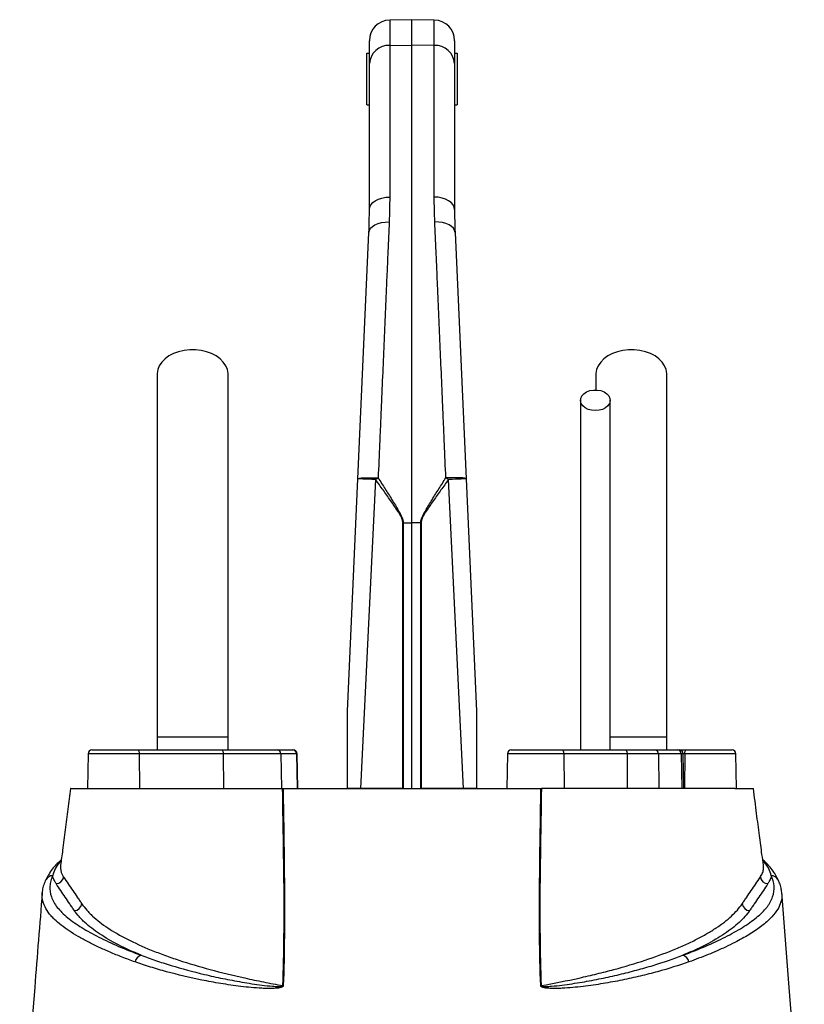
# Model space of a CAD drawing. Header units: millimetres. Extents: x 4080 to 7675, y 754 to 11989.
# Tile 6 of 6: x 5117 to 6637, y 10082 to 11989. Entities that reach past the tile are written whole.
import ezdxf

# ---------------------------------------------------------------- set-up
doc = ezdxf.new("R2010")
doc.units = ezdxf.units.MM
doc.header["$LTSCALE"] = 5

msp = doc.modelspace()

# ---------------------------------------------------------------- linework, layer by layer
at = {"color": 7, "linetype": 'Continuous', "lineweight": 25}
for p, q in [((5877.1, 11989.4), (5833.9, 11988.7)), ((5920.3, 11988.7), (5877.1, 11989.4)), ((5877.1, 11940.2), (5877.1, 11989.4)), ((5794.6, 11904.3), (5794.6, 11948.7)), ((5959.6, 11948.7), (5959.6, 11904.3)), ((5789.6, 11924.4), (5794.6, 11924.4)), ((5789.6, 11824.4), (5789.6, 11924.4)), ((5833.9, 11939.5), (5877.1, 11940.2)), ((5833.9, 11939.5), (5833.9, 11645.8)), ((5877.1, 11014.7), (5877.1, 11940.2)), ((5920.3, 11939.5), (5877.1, 11940.2)), ((5920.3, 11645.8), (5920.3, 11939.5)), ((5959.6, 11924.4), (5964.6, 11924.4)), ((5964.6, 11924.4), (5964.6, 11824.4)), ((5794.6, 11621.8), (5794.6, 11904.3)), ((5959.6, 11904.3), (5959.6, 11621.8)), ((5789.6, 11824.4), (5794.6, 11824.4)), ((5959.6, 11824.4), (5964.6, 11824.4)), ((5772.3, 11100), (5793.6, 11577.1)), ((5960.6, 11577.1), (5982, 11100)), ((6233.4, 11302), (6233.4, 11271.9)), ((5752.1, 10649.4), (5772.3, 11100)), ((5806.6, 11098.2), (5777.5, 10499.4)), ((5976.8, 10499.4), (5947.6, 11098.2)), ((5982, 11100), (6002.1, 10649.4)), ((5859.3, 10499.4), (5859.3, 11014.7)), ((5860, 11014.7), (5877.1, 11014.7)), ((5860, 11014.7), (5860, 10499.4)), ((5894.2, 11014.7), (5877.1, 11014.7)), ((5877.1, 10499.4), (5877.1, 11014.7)), ((5894.9, 11014.7), (5894.2, 11014.7)), ((5894.2, 10499.4), (5894.2, 11014.7)), ((5894.9, 11014.7), (5894.9, 10499.4)), ((5383.4, 10599.4), (5383.4, 10574.4)), ((5520.9, 10599.4), (5383.4, 10599.4)), ((5520.9, 10574.4), (5520.9, 10599.4)), ((6370.9, 10599.4), (6260.5, 10599.4)), ((6370.9, 10574.4), (6370.9, 10599.4)), ((5257.2, 10574.4), (5346.2, 10574.4)), ((5346.2, 10574.4), (5509, 10574.4)), ((5509, 10574.4), (5615.9, 10574.4)), ((5615.9, 10574.4), (5646, 10574.4)), ((5646, 10574.4), (5647, 10574.4)), ((6069.4, 10574.4), (6167.3, 10574.4)), ((6167.3, 10574.4), (6290, 10574.4)), ((6290, 10574.4), (6347.2, 10574.4)), ((6347.2, 10574.4), (6391.4, 10574.4)), ((6391.4, 10574.4), (6394.8, 10574.4)), ((6394.8, 10574.4), (6408, 10574.4)), ((6408, 10574.4), (6497, 10574.4)), ((5249.7, 10567), (5248.6, 10499.4)), ((5348.8, 10567), (5349.2, 10499.4)), ((5511.6, 10567), (5348.8, 10567)), ((5511.6, 10567), (5512, 10499.4)), ((5623.3, 10567), (5511.6, 10567)), ((5623.3, 10567), (5624.5, 10499.4)), ((5653.4, 10567), (5623.3, 10567)), ((5653.4, 10567), (5654.5, 10499.4)), ((5655.7, 10499.4), (5654.5, 10567)), ((6061.9, 10567), (6060.7, 10499.4)), ((6170.9, 10567), (6171.5, 10499.4)), ((6293.6, 10567), (6170.9, 10567)), ((6293.6, 10567), (6294.1, 10499.4)), ((6354.3, 10567), (6293.6, 10567)), ((6354.3, 10567), (6355.4, 10499.4)), ((6398.5, 10567), (6354.3, 10567)), ((6398.5, 10567), (6399.7, 10499.4)), ((6403.5, 10499.4), (6402.3, 10567)), ((6405.4, 10567), (6405, 10499.4)), ((6505.7, 10499.4), (6504.5, 10567)), ((5222, 10499.4), (5252.1, 10499.4)), ((5859.3, 10499.4), (5777.5, 10499.4)), ((5860, 10499.4), (5859.3, 10499.4)), ((5894.9, 10499.4), (5894.2, 10499.4)), ((5976.8, 10499.4), (5894.9, 10499.4)), ((6502.1, 10499.4), (6532.2, 10499.4)), ((5201.9, 10328.9), (5202.5, 10328)), ((6551.7, 10328), (6552.3, 10328.9)), ((5161.2, 10297.5), (5161.5, 10298.9))]:
    msp.add_line(p, q, dxfattribs=at)
at = {"color": 8, "linetype": 'Continuous', "lineweight": 25}
for p, q in [((5833.9, 11988.7), (5833.9, 11939.5)), ((5920.3, 11939.5), (5920.3, 11988.7)), ((5348.8, 10567), (5249.7, 10567)), ((5654.5, 10567), (5653.4, 10567)), ((6170.9, 10567), (6061.9, 10567)), ((6402.3, 10567), (6398.5, 10567)), ((6405.4, 10567), (6402.3, 10567)), ((6504.5, 10567), (6405.4, 10567)), ((5197.7, 10359.8), (5195.3, 10357.2)), ((6558.9, 10357.3), (6556.6, 10359.6))]:
    msp.add_line(p, q, dxfattribs=at)
at = {"color": 7, "linetype": 'Continuous', "lineweight": 25, "flags": 128}
for points in [[(5794.6, 11621.8), (5795.4, 11626.4), (5797.6, 11630.9), (5801.2, 11635), (5806.1, 11638.6), (5812, 11641.6), (5818.8, 11643.9), (5826.2, 11645.3), (5833.9, 11645.8)], [(5959.6, 11621.8), (5958.9, 11626.4), (5956.6, 11630.9), (5953, 11635), (5948.1, 11638.6), (5942.2, 11641.6), (5935.4, 11643.9), (5928, 11645.3), (5920.3, 11645.8)], [(5793.6, 11577.1), (5794.5, 11581.2), (5796.9, 11585.2), (5800.5, 11588.8), (5805.4, 11591.9), (5811.3, 11594.4), (5818, 11596.2), (5825.3, 11597.3), (5832.9, 11597.5)], [(5960.6, 11577.1), (5959.7, 11581.2), (5957.4, 11585.2), (5953.7, 11588.8), (5948.8, 11591.9), (5942.9, 11594.4), (5936.2, 11596.2), (5928.9, 11597.3), (5921.3, 11597.5)], [(5520.9, 11302), (5520.8, 11303.9), (5519.5, 11311.5), (5516.4, 11318.9), (5511.6, 11325.9), (5505.4, 11332.2), (5497.7, 11337.8), (5488.9, 11342.4), (5479.1, 11346), (5468.6, 11348.4), (5457.6, 11349.7), (5446.6, 11349.7), (5435.7, 11348.4), (5425.2, 11346), (5415.4, 11342.4), (5406.5, 11337.8), (5398.9, 11332.2), (5392.6, 11325.9), (5387.8, 11318.9), (5384.7, 11311.5), (5383.4, 11303.9), (5383.4, 11302)], [(6370.9, 11302), (6370.8, 11303.9), (6369.5, 11311.5), (6366.4, 11318.9), (6361.6, 11325.9), (6355.4, 11332.2), (6347.7, 11337.8), (6338.9, 11342.4), (6329.1, 11346), (6318.6, 11348.4), (6307.6, 11349.7), (6296.6, 11349.7), (6285.7, 11348.4), (6275.2, 11346), (6265.4, 11342.4), (6256.5, 11337.8), (6248.9, 11332.2), (6242.6, 11325.9), (6237.8, 11318.9), (6234.7, 11311.5), (6233.4, 11303.9), (6233.4, 11302)], [(6232.1, 11232), (6225, 11232.6), (6218.3, 11234.4), (6212.4, 11237.4), (6207.8, 11241.3), (6204.8, 11245.8), (6203.4, 11250.7), (6203.9, 11255.7), (6206.1, 11260.5), (6210, 11264.7), (6215.2, 11268.2), (6221.5, 11270.6), (6228.5, 11271.8), (6235.7, 11271.8), (6242.7, 11270.6), (6249, 11268.2), (6254.3, 11264.7), (6258.1, 11260.5), (6260.3, 11255.7), (6260.8, 11250.7), (6259.5, 11245.8), (6256.4, 11241.3), (6251.8, 11237.4), (6246, 11234.4), (6239.3, 11232.6), (6232.1, 11232)], [(5772.3, 11100), (5773, 11100.6), (5775.3, 11101.1), (5778.9, 11101.5), (5783.8, 11101.8), (5789.7, 11101.9), (5796.5, 11101.9), (5803.9, 11101.8), (5811.5, 11101.5)], [(5806.6, 11098.2), (5799.6, 11098.5), (5793.1, 11098.9), (5787.2, 11099.1), (5782, 11099.4), (5777.9, 11099.6), (5774.8, 11099.8), (5772.9, 11099.9), (5772.3, 11100)], [(5806.6, 11098.2), (5807.2, 11098.6), (5807.8, 11099.1), (5808.4, 11099.5), (5809, 11099.9), (5809.7, 11100.3), (5810.3, 11100.7), (5810.9, 11101.1), (5811.5, 11101.5)], [(5982, 11100), (5981.2, 11100.6), (5978.9, 11101.1), (5975.3, 11101.5), (5970.4, 11101.8), (5964.5, 11101.9), (5957.7, 11101.9), (5950.4, 11101.8), (5942.7, 11101.5)], [(5947.6, 11098.2), (5947, 11098.6), (5946.4, 11099.1), (5945.8, 11099.5), (5945.2, 11099.9), (5944.6, 11100.3), (5943.9, 11100.7), (5943.3, 11101.1), (5942.7, 11101.5)], [(5982, 11100), (5981.3, 11099.9), (5979.4, 11099.8), (5976.4, 11099.6), (5972.2, 11099.4), (5967, 11099.1), (5961.1, 11098.9), (5954.6, 11098.5), (5947.6, 11098.2)], [(5346.2, 10574.4), (5346.7, 10574.3), (5347.2, 10573.8), (5347.6, 10573.2), (5348, 10572.3), (5348.4, 10571.1), (5348.6, 10569.9), (5348.7, 10568.5), (5348.8, 10567)], [(5509, 10574.4), (5509.5, 10574.3), (5510, 10573.8), (5510.4, 10573.2), (5510.8, 10572.3), (5511.1, 10571.1), (5511.4, 10569.9), (5511.5, 10568.5), (5511.6, 10567)], [(6167.3, 10574.4), (6168, 10574.3), (6168.7, 10573.8), (6169.3, 10573.2), (6169.8, 10572.3), (6170.3, 10571.1), (6170.6, 10569.9), (6170.8, 10568.5), (6170.9, 10567)], [(6290, 10574.4), (6290.7, 10574.3), (6291.3, 10573.8), (6291.9, 10573.2), (6292.5, 10572.3), (6292.9, 10571.1), (6293.3, 10569.9), (6293.5, 10568.5), (6293.6, 10567)], [(6405.4, 10567), (6405.5, 10568.5), (6405.6, 10569.9), (6405.9, 10571.1), (6406.2, 10572.3), (6406.6, 10573.2), (6407, 10573.8), (6407.5, 10574.3), (6408, 10574.4)], [(6636.8, 9751), (6607.8, 10114.4), (6593.1, 10298.9)]]:
    msp.add_lwpolyline(points, dxfattribs=at)
at = {"color": 8, "linetype": 'Continuous', "lineweight": 25, "flags": 128}
for points in [[(5195.3, 10357.2), (5197.2, 10357.9), (5197.6, 10358.2)], [(5196.7, 10351), (5196.2, 10345.1), (5197.8, 10337), (5201.9, 10328.9), (5201.9, 10328.9), (5201.9, 10328.9)], [(6556.6, 10358.2), (6557, 10358), (6558.9, 10357.3)]]:
    msp.add_lwpolyline(points, dxfattribs=at)
at = {"color": 7, "linetype": 'Continuous', "lineweight": 25}
for centre, radius, start, end in [((5834.6, 11948.7), 40, 91, 180), ((5919.6, 11948.7), 40, 0, 89), ((5832.3, 11901.8), 37.8, 87.5323, 176.2443), ((5921.9, 11901.8), 37.8, 3.7557, 92.4677), ((5257.2, 10566.9), 7.5, 90, 179), ((5615.8, 10567), 7.44, 0.5546, 89.5683), ((5645.9, 10567), 7.44, 0.5546, 89.5683), ((5647, 10566.9), 7.5, 1, 90), ((6069.4, 10566.9), 7.5, 90, 179), ((6347, 10567.1), 7.31, 359.4868, 88.477), ((6391.2, 10567.1), 7.31, 359.4868, 88.477), ((6394.8, 10566.9), 7.5, 1, 90), ((6497, 10566.9), 7.5, 1, 90), ((5198.9, 10344.6), 13.2, 105.98, 139.0428), ((5187.2, 10330.8), 15.5, 272.6028, 349.4392), ((6567, 10330.8), 15.5, 190.5602, 267.3972), ((5222.5, 10278.5), 15.5, 272.7203, 351.0646), ((6531.8, 10278.5), 15.5, 188.9348, 267.281), ((5356.9, 10160.9), 16.2, 104.9593, 170.4584), ((6397.3, 10160.9), 16.2, 9.5416, 75.0407), ((5630.8, 10046.5), 71.3, 92.3411, 93.0093), ((6123.4, 10046.5), 71.3, 86.9907, 87.6589)]:
    msp.add_arc(centre, radius, start, end, dxfattribs=at)
at = {"color": 8, "linetype": 'Continuous', "lineweight": 25}
for centre, radius, start, end in [((6555.3, 10344.6), 13.2, 43.4312, 73.9973), ((5180.9, 10316.4), 14.4, 87.4552, 153.9524), ((6573.3, 10316.4), 14.4, 26.1935, 92.5436)]:
    msp.add_arc(centre, radius, start, end, dxfattribs=at)
at = {"color": 7, "linetype": 'Continuous', "lineweight": 25}
for points in [[(5833.9, 11645.8), (5833.9, 11630), (5833.6, 11613.9), (5832.9, 11597.5)], [(5921.3, 11597.5), (5920.6, 11613.9), (5920.3, 11630), (5920.3, 11645.8)], [(5793.6, 11577.1), (5794.3, 11592.3), (5794.6, 11607.2), (5794.6, 11621.8)], [(5959.6, 11621.8), (5959.6, 11607.2), (5959.9, 11592.3), (5960.6, 11577.1)], [(5859.3, 11014.7), (5859.5, 11014.7), (5859.8, 11014.7), (5860, 11014.7)], [(5626.6, 10499.4), (5626.9, 10499.4), (5627.3, 10499.4), (5627.6, 10499.4)], [(6126.6, 10499.4), (6126.9, 10499.4), (6127.3, 10499.4), (6127.6, 10499.4)]]:
    msp.add_open_spline(points, degree=3, dxfattribs=at)
for points, knots in [([(5832.9, 11597.5), (5832.1, 11579), (5831.3, 11560.1), (5830, 11531.3), (5829.6, 11521.6), (5828.8, 11502), (5828.3, 11492.2), (5826.2, 11442.7), (5824.5, 11402.2), (5820.9, 11319.2), (5819.1, 11276.7), (5816.7, 11222.4), (5816.3, 11211.5), (5815.3, 11189.6), (5814.8, 11178.7), (5813.4, 11145.7), (5812.5, 11123.7), (5811.5, 11101.5)], [0, 0, 0, 0, 0.125, 0.125, 0.1875, 0.1875, 0.25, 0.25, 0.5, 0.5, 0.75, 0.75, 0.8125, 0.8125, 0.875, 0.875, 1, 1, 1, 1]), ([(5942.7, 11101.5), (5941.7, 11123.7), (5940.8, 11145.8), (5939.4, 11178.7), (5938.9, 11189.7), (5938, 11211.5), (5937.5, 11222.4), (5935.2, 11276.4), (5933.3, 11318.8), (5929.8, 11401.8), (5928, 11442.4), (5925.9, 11492.2), (5925.5, 11502.1), (5924.6, 11521.6), (5924.2, 11531.3), (5923, 11560.1), (5922.1, 11579), (5921.3, 11597.5)], [0, 0, 0, 0, 0.125, 0.125, 0.1875, 0.1875, 0.25, 0.25, 0.5, 0.5, 0.75, 0.75, 0.8125, 0.8125, 0.875, 0.875, 1, 1, 1, 1]), ([(5383.4, 11302), (5383.4, 11287.3), (5383.4, 11258.2), (5383.4, 11214.3), (5383.4, 11169.9), (5383.4, 11124.6), (5383.4, 11077.8), (5383.4, 11029.2), (5383.4, 10980.5), (5383.4, 10932.2), (5383.4, 10884.8), (5383.4, 10836.5), (5383.4, 10782.9), (5383.4, 10724.3), (5383.4, 10661.4), (5383.4, 10619.9), (5383.4, 10599.4)], [0, 0, 0, 0, 0.079644, 0.158009, 0.235124, 0.311015, 0.385614, 0.459005, 0.531252, 0.593311, 0.65426, 0.714301, 0.773508, 0.85087, 0.926319, 1, 1, 1, 1]), ([(5520.9, 10599.4), (5520.9, 10612.1), (5520.9, 10638.4), (5520.9, 10679.5), (5520.9, 10723.5), (5520.9, 10766.8), (5520.9, 10808.9), (5520.9, 10849.1), (5520.9, 10890.4), (5520.9, 10934.1), (5520.9, 10979.8), (5520.9, 11026.9), (5520.9, 11073.5), (5520.9, 11119.4), (5520.9, 11164.8), (5520.9, 11210.2), (5520.9, 11255.9), (5520.9, 11286.4), (5520.9, 11302)], [0, 0, 0, 0, 0.045521, 0.094717, 0.147611, 0.204275, 0.251456, 0.300858, 0.352419, 0.406213, 0.470225, 0.53729, 0.607172, 0.679907, 0.755587, 0.834151, 0.915609, 1, 1, 1, 1]), ([(6370.9, 10599.4), (6370.9, 10612.1), (6370.9, 10638.4), (6370.9, 10679.5), (6370.9, 10723.5), (6370.9, 10766.8), (6370.9, 10808.9), (6370.9, 10849.1), (6370.9, 10890.4), (6370.9, 10934.1), (6370.9, 10979.8), (6370.9, 11026.9), (6370.9, 11073.5), (6370.9, 11119.4), (6370.9, 11164.8), (6370.9, 11210.2), (6370.9, 11255.9), (6370.9, 11286.4), (6370.9, 11302)], [0, 0, 0, 0, 0.045521, 0.094717, 0.147611, 0.204275, 0.251456, 0.300858, 0.352419, 0.406213, 0.470225, 0.53729, 0.607172, 0.679907, 0.755587, 0.834151, 0.915609, 1, 1, 1, 1]), ([(6203.4, 11252), (6203.4, 11242.1), (6203.4, 11223.4), (6203.4, 11196.9), (6203.4, 11173.5), (6203.4, 11153.1), (6203.4, 11134.2), (6203.4, 11115.9), (6203.4, 11096.8), (6203.4, 11071.9), (6203.4, 11040.6), (6203.4, 11002), (6203.4, 10963.4), (6203.4, 10925.1), (6203.4, 10887.7), (6203.4, 10850.1), (6203.4, 10819.5), (6203.4, 10796.3), (6203.4, 10778.8), (6203.4, 10758.3), (6203.4, 10733.5), (6203.4, 10704.6), (6203.4, 10671.6), (6203.4, 10634.6), (6203.4, 10601.7), (6203.4, 10581.2), (6203.4, 10574.4)], [0, 0, 0, 0, 0.055267, 0.10444, 0.147521, 0.184513, 0.21542, 0.248696, 0.281657, 0.315157, 0.376188, 0.437587, 0.499107, 0.551591, 0.604003, 0.655121, 0.702915, 0.723264, 0.744126, 0.769888, 0.800965, 0.83733, 0.878131, 0.923975, 0.974885, 1, 1, 1, 1]), ([(6260.9, 10574.4), (6260.9, 10582.9), (6260.9, 10606.1), (6260.9, 10641.9), (6260.9, 10679.6), (6260.9, 10710.8), (6260.9, 10737.1), (6260.9, 10760.6), (6260.9, 10793.9), (6260.9, 10837.4), (6260.9, 10889.6), (6260.9, 10936.7), (6260.9, 10979), (6260.9, 11016.5), (6260.9, 11051), (6260.9, 11077.3), (6260.9, 11098), (6260.9, 11115.5), (6260.9, 11136.5), (6260.9, 11160.8), (6260.9, 11188.3), (6260.9, 11219.1), (6260.9, 11240.6), (6260.9, 11252)], [0, 0, 0, 0, 0.031526, 0.086056, 0.132732, 0.171571, 0.202645, 0.231141, 0.260031, 0.328885, 0.39862, 0.468523, 0.527313, 0.585972, 0.642144, 0.694118, 0.718091, 0.748453, 0.785466, 0.82912, 0.879422, 0.93638, 1, 1, 1, 1]), ([(5859.3, 11014.7), (5859.3, 11015.8), (5859.2, 11016.8), (5858.8, 11018.9), (5858.6, 11019.9), (5857.6, 11022.9), (5856.7, 11024.7), (5854.9, 11028.4), (5853.8, 11030.2), (5851.7, 11033.8), (5850.6, 11035.6), (5847.3, 11040.8), (5844.9, 11044.2), (5840.3, 11051.1), (5837.9, 11054.5), (5830.7, 11064.6), (5825.9, 11071.4), (5816.3, 11084.8), (5811.4, 11091.5), (5806.6, 11098.2)], [0, 0, 0, 0, 0.03125, 0.03125, 0.0625, 0.0625, 0.125, 0.125, 0.1875, 0.1875, 0.25, 0.25, 0.375, 0.375, 0.5, 0.5, 0.75, 0.75, 1, 1, 1, 1]), ([(5811.5, 11101.5), (5816, 11094.5), (5820.5, 11087.5), (5829.4, 11073.4), (5833.9, 11066.4), (5840.5, 11055.8), (5842.7, 11052.2), (5847, 11045.1), (5849.1, 11041.5), (5852.2, 11036.1), (5853.2, 11034.3), (5855.2, 11030.6), (5856.1, 11028.7), (5857.8, 11024.9), (5858.5, 11023), (5859.4, 11019.9), (5859.6, 11018.9), (5859.9, 11016.8), (5860, 11015.8), (5860, 11014.7)], [0, 0, 0, 0, 0.25, 0.25, 0.5, 0.5, 0.625, 0.625, 0.75, 0.75, 0.8125, 0.8125, 0.875, 0.875, 0.9375, 0.9375, 0.96875, 0.96875, 1, 1, 1, 1]), ([(5894.2, 11014.7), (5894.2, 11016.9), (5894.6, 11018.9), (5895.7, 11022.9), (5896.4, 11024.9), (5898.1, 11028.7), (5899.1, 11030.6), (5901, 11034.3), (5902, 11036.1), (5905.1, 11041.5), (5907.2, 11045.1), (5911.6, 11052.2), (5913.7, 11055.8), (5920.3, 11066.4), (5924.8, 11073.5), (5933.7, 11087.5), (5938.2, 11094.5), (5942.7, 11101.5)], [0, 0, 0, 0, 0.0625, 0.0625, 0.125, 0.125, 0.1875, 0.1875, 0.25, 0.25, 0.375, 0.375, 0.5, 0.5, 0.75, 0.75, 1, 1, 1, 1]), ([(5947.6, 11098.2), (5942.8, 11091.5), (5938, 11084.8), (5928.3, 11071.4), (5923.5, 11064.6), (5916.3, 11054.5), (5914, 11051.1), (5909.3, 11044.3), (5907, 11040.8), (5903.6, 11035.6), (5902.5, 11033.9), (5900.4, 11030.3), (5899.4, 11028.5), (5897.5, 11024.8), (5896.6, 11022.9), (5895.7, 11019.9), (5895.4, 11018.9), (5895, 11016.9), (5894.9, 11015.8), (5894.9, 11014.7)], [0, 0, 0, 0, 0.25, 0.25, 0.5, 0.5, 0.625, 0.625, 0.75, 0.75, 0.8125, 0.8125, 0.875, 0.875, 0.9375, 0.9375, 0.96875, 0.96875, 1, 1, 1, 1]), ([(5752.1, 10499.4), (5752.1, 10512.1), (5752.1, 10524.9), (5752.1, 10550.3), (5752.1, 10563), (5752.1, 10582.1), (5752.1, 10588.4), (5752.1, 10601.1), (5752.1, 10607.4), (5752.1, 10616.9), (5752.1, 10620.1), (5752.1, 10626.3), (5752.1, 10629.5), (5752.1, 10634.1), (5752.1, 10635.7), (5752.1, 10638.8), (5752.1, 10640.3), (5752.1, 10643.3), (5752.1, 10644.8), (5752.1, 10647), (5752.1, 10647.6), (5752.1, 10648.6), (5752.1, 10648.8), (5752.1, 10649.3), (5752.1, 10649.4), (5752.1, 10649.4)], [0, 0, 0, 0, 0.25, 0.25, 0.5, 0.5, 0.625, 0.625, 0.75, 0.75, 0.8125, 0.8125, 0.875, 0.875, 0.90625, 0.90625, 0.9375, 0.9375, 0.96875, 0.96875, 0.984375, 0.984375, 0.992187, 0.992187, 1, 1, 1, 1]), ([(6002.1, 10649.4), (6002.1, 10649.4), (6002.1, 10649.3), (6002.1, 10648.8), (6002.1, 10648.5), (6002.1, 10647.6), (6002.1, 10646.9), (6002.1, 10644.8), (6002.1, 10643.3), (6002.1, 10640.2), (6002.1, 10638.7), (6002.1, 10635.6), (6002.1, 10634.1), (6002.1, 10629.4), (6002.1, 10626.3), (6002.1, 10620), (6002.1, 10616.8), (6002.1, 10607.4), (6002.1, 10601), (6002.1, 10588.4), (6002.1, 10582), (6002.1, 10563), (6002.1, 10550.3), (6002.1, 10524.9), (6002.1, 10512.1), (6002.1, 10499.4)], [0, 0, 0, 0, 0.007812, 0.007812, 0.015625, 0.015625, 0.03125, 0.03125, 0.0625, 0.0625, 0.09375, 0.09375, 0.125, 0.125, 0.1875, 0.1875, 0.25, 0.25, 0.375, 0.375, 0.5, 0.5, 0.75, 0.75, 1, 1, 1, 1]), ([(5216, 10499.4), (5214.3, 10486.2), (5210.9, 10459.8), (5205.7, 10419.9), (5201, 10383.6), (5197.8, 10360.7), (5196.4, 10351)], [0, 0, 0, 0, 0.268654, 0.537367, 0.804859, 1, 1, 1, 1]), ([(5216.2, 10499.4), (5216.1, 10499.4), (5215.5, 10499.4), (5217.1, 10499.4), (5220.4, 10499.4), (5222, 10499.4)], [0, 0, 0, 0, 0.094576, 0.557455, 1, 1, 1, 1]), ([(5252.1, 10499.4), (5252.5, 10499.4), (5253.3, 10499.4), (5254.5, 10499.4), (5255.7, 10499.4), (5257, 10499.4), (5258.4, 10499.4), (5259.8, 10499.4), (5261.3, 10499.4), (5262.8, 10499.4), (5264.4, 10499.4), (5266, 10499.4), (5267.7, 10499.4), (5269.4, 10499.4), (5274.4, 10499.4), (5283.6, 10499.4), (5298.6, 10499.4), (5315.7, 10499.4), (5334.8, 10499.4), (5356, 10499.4), (5379.1, 10499.4), (5404.2, 10499.4), (5431.1, 10499.4), (5459.7, 10499.4), (5490, 10499.4), (5521.9, 10499.4), (5547.4, 10499.4), (5565.4, 10499.4), (5575.4, 10499.4), (5585.4, 10499.4), (5595.6, 10499.4), (5605.8, 10499.4), (5616.1, 10499.4), (5623.1, 10499.4), (5626.6, 10499.4)], [0, 0, 0, 0, 0.009539, 0.019075, 0.02861, 0.038144, 0.047677, 0.057211, 0.066746, 0.076283, 0.085822, 0.095364, 0.104909, 0.114459, 0.124013, 0.186218, 0.248355, 0.310652, 0.373016, 0.435522, 0.497964, 0.560535, 0.623167, 0.685915, 0.748593, 0.811367, 0.874209, 0.892205, 0.910185, 0.928154, 0.946115, 0.964074, 0.982034, 1, 1, 1, 1]), ([(5627.1, 10117.7), (5628.2, 10149.8), (5628.9, 10181.9), (5629.5, 10245.8), (5629.5, 10277.7), (5628.7, 10373.1), (5627.4, 10436.4), (5626.6, 10499.4)], [0, 0, 0, 0, 0.25, 0.25, 0.5, 0.5, 1, 1, 1, 1]), ([(5627.6, 10499.4), (5628, 10467.9), (5628.5, 10436.3), (5629.4, 10373), (5629.8, 10341.3), (5630.3, 10277.7), (5630.3, 10245.8), (5629.7, 10181.9), (5629, 10149.9), (5627.9, 10117.7)], [0, 0, 0, 0, 0.25, 0.25, 0.5, 0.5, 0.75, 0.75, 1, 1, 1, 1]), ([(5627.6, 10499.4), (5629.4, 10499.4), (5632.9, 10499.4), (5638.1, 10499.4), (5643.4, 10499.4), (5648.7, 10499.4), (5654, 10499.4), (5659.4, 10499.4), (5663, 10499.4), (5664.7, 10499.4)], [0, 0, 0, 0, 0.142816, 0.285635, 0.428463, 0.571306, 0.714172, 0.857068, 1, 1, 1, 1]), ([(5664.7, 10499.4), (5666.3, 10499.4), (5669.3, 10499.4), (5673.9, 10499.4), (5678.5, 10499.4), (5683.1, 10499.4), (5687.7, 10499.4), (5692.3, 10499.4), (5697, 10499.4), (5701.7, 10499.4), (5706.4, 10499.4), (5711.1, 10499.4), (5722.9, 10499.4), (5741.9, 10499.4), (5768.5, 10499.4), (5795.4, 10499.4), (5822.5, 10499.4), (5849.8, 10499.4), (5877.1, 10499.4), (5904.4, 10499.4), (5931.7, 10499.4), (5958.8, 10499.4), (5985.7, 10499.4), (6012.3, 10499.4), (6032.7, 10499.4), (6047.1, 10499.4), (6055.7, 10499.4), (6064.2, 10499.4), (6072.7, 10499.4), (6081.1, 10499.4), (6086.7, 10499.4), (6089.5, 10499.4)], [0, 0, 0, 0, 0.011372, 0.02274, 0.034104, 0.045465, 0.056825, 0.068185, 0.079545, 0.090906, 0.102271, 0.113638, 0.12501, 0.187502, 0.250007, 0.312499, 0.375004, 0.437496, 0.500001, 0.562493, 0.624997, 0.687489, 0.749994, 0.812486, 0.874991, 0.895833, 0.916663, 0.937489, 0.958316, 0.979151, 1, 1, 1, 1]), ([(5777.5, 10499.4), (5774.9, 10499.4), (5772.4, 10499.4), (5768.8, 10499.4), (5767.6, 10499.4), (5765.3, 10499.4), (5764.2, 10499.4), (5760.9, 10499.4), (5758.9, 10499.4), (5755.3, 10499.4), (5753.6, 10499.4), (5752.1, 10499.4)], [0, 0, 0, 0, 0.25, 0.25, 0.375, 0.375, 0.5, 0.5, 0.75, 0.75, 1, 1, 1, 1]), ([(6002.1, 10499.4), (6000.6, 10499.4), (5999, 10499.4), (5996.2, 10499.4), (5995.3, 10499.4), (5993.3, 10499.4), (5992.2, 10499.4), (5989, 10499.4), (5986.7, 10499.4), (5981.9, 10499.4), (5979.3, 10499.4), (5976.8, 10499.4)], [0, 0, 0, 0, 0.25, 0.25, 0.375, 0.375, 0.5, 0.5, 0.75, 0.75, 1, 1, 1, 1]), ([(6089.5, 10499.4), (6091.3, 10499.4), (6094.8, 10499.4), (6100.2, 10499.4), (6105.5, 10499.4), (6110.8, 10499.4), (6116.1, 10499.4), (6121.3, 10499.4), (6124.8, 10499.4), (6126.6, 10499.4)], [0, 0, 0, 0, 0.142874, 0.285731, 0.428578, 0.571422, 0.714269, 0.857126, 1, 1, 1, 1]), ([(6126.3, 10117.7), (6125.2, 10149.9), (6124.5, 10181.9), (6123.9, 10245.8), (6123.9, 10277.7), (6124.4, 10341.3), (6124.8, 10373), (6125.8, 10436.3), (6126.2, 10467.9), (6126.6, 10499.4)], [0, 0, 0, 0, 0.25, 0.25, 0.5, 0.5, 0.75, 0.75, 1, 1, 1, 1]), ([(6127.6, 10499.4), (6126.8, 10436.4), (6125.5, 10373.1), (6124.7, 10277.7), (6124.7, 10245.8), (6125.3, 10181.9), (6126, 10149.8), (6127.1, 10117.7)], [0, 0, 0, 0, 0.5, 0.5, 0.75, 0.75, 1, 1, 1, 1]), ([(6502.1, 10499.4), (6492.3, 10499.4), (6460.9, 10499.4), (6379.7, 10499.4), (6268, 10499.4), (6176.5, 10499.4), (6127.6, 10499.4)], [0.5613215, 0.5613215, 0.5613215, 0.5613215, 0.6404767, 0.7196318, 0.798787, 0.8776759, 0.8776759, 0.8776759, 0.8776759]), ([(6532.2, 10499.4), (6534.1, 10499.4), (6537.8, 10499.4), (6538.1, 10499.4), (6538.2, 10499.4)], [0, 0, 0, 0, 0.487663, 1, 1, 1, 1]), ([(6557.8, 10351), (6556.8, 10357.9), (6554.1, 10377.1), (6549.7, 10410.4), (6544.2, 10453.1), (6540.3, 10483.3), (6538.3, 10499.4)], [0, 0, 0, 0, 0.1391817, 0.3867416, 0.6736659, 1, 1, 1, 1]), ([(5197.9, 10361.4), (5197.5, 10361.1), (5195.3, 10359.1), (5193.5, 10357.1), (5191.9, 10355.4)], [0, 0, 0, 0, 0.151318, 1, 1, 1, 1]), ([(6564.7, 10353.6), (6563.2, 10355.3), (6560.6, 10358.2), (6557.5, 10360.9), (6556.2, 10361.9)], [0, 0, 0, 0, 0.605114, 1, 1, 1, 1]), ([(5189.4, 10353.6), (5187, 10350.9), (5181.5, 10345), (5174.8, 10335.3), (5170.2, 10327.6), (5168.4, 10323.6), (5168.1, 10322.8)], [0, 0, 0, 0, 0.260245, 0.593734, 0.924148, 1, 1, 1, 1]), ([(5195.3, 10357.2), (5193.4, 10355.1), (5191.7, 10352.9), (5188.6, 10348.4), (5187.3, 10346.2), (5183.8, 10339.5), (5182.3, 10335.1), (5181.5, 10330.8)], [0, 0, 0, 0, 0.25, 0.25, 0.5, 0.5, 1, 1, 1, 1]), ([(6572.7, 10330.8), (6571.9, 10335.1), (6570.4, 10339.6), (6566.9, 10346.2), (6565.6, 10348.5), (6562.5, 10352.9), (6560.8, 10355.1), (6558.9, 10357.3)], [0, 0, 0, 0, 0.5, 0.5, 0.75, 0.75, 1, 1, 1, 1]), ([(6586.2, 10322.8), (6584.6, 10325.9), (6581.4, 10332.3), (6574.5, 10342.4), (6568.9, 10349.6), (6565.2, 10353.2), (6564.8, 10353.6)], [0, 0, 0, 0, 0.30891, 0.63147, 0.960798, 1, 1, 1, 1]), ([(5168, 10322.8), (5167.6, 10322.1), (5165.4, 10318.2), (5163.1, 10310.6), (5161.1, 10302.7), (5161.1, 10298.3), (5161, 10297.4)], [0, 0, 0, 0, 0.076097, 0.493364, 0.896271, 1, 1, 1, 1]), ([(5181.5, 10330.8), (5180.7, 10329.1), (5180, 10327.4), (5178.7, 10323.9), (5178.1, 10322.2), (5176.7, 10317), (5176.1, 10313.6), (5175.4, 10303.3), (5176.4, 10296.5), (5181.1, 10282.9), (5184.9, 10276.1), (5192.9, 10266), (5195.9, 10262.7), (5202.6, 10256), (5206.3, 10252.6), (5218.4, 10242.8), (5227.6, 10236.4), (5247.9, 10223.9), (5258.9, 10217.7), (5282.7, 10205.6), (5295.4, 10199.6), (5322.7, 10187.9), (5337.2, 10182.2), (5352.7, 10176.6)], [0, 0, 0, 0, 0.03125, 0.03125, 0.0625, 0.0625, 0.125, 0.125, 0.25, 0.25, 0.375, 0.375, 0.4375, 0.4375, 0.5, 0.5, 0.625, 0.625, 0.75, 0.75, 0.875, 0.875, 1, 1, 1, 1]), ([(5187.9, 10315.3), (5187.5, 10315.9), (5187.1, 10316.6), (5186.3, 10317.9), (5185.9, 10318.5), (5184.8, 10320.5), (5184.2, 10321.8), (5182.6, 10325.6), (5181.9, 10328.2), (5181.5, 10330.8)], [0, 0, 0, 0, 0.125, 0.125, 0.25, 0.25, 0.5, 0.5, 1, 1, 1, 1]), ([(5202.5, 10328), (5208.4, 10319.4), (5214.2, 10310.7), (5223.1, 10297.7), (5226, 10293.4), (5230.4, 10286.9), (5232.7, 10283.7), (5235.2, 10279.9), (5236.3, 10278.2), (5237.1, 10277.2), (5237.4, 10276.6), (5237.8, 10276.1)], [0, 0, 0, 0, 0.5, 0.5, 0.75, 0.75, 0.875, 0.9375, 0.96875, 0.96875, 1, 1, 1, 1]), ([(6401.5, 10176.6), (6416.9, 10182.2), (6431.5, 10187.9), (6458.8, 10199.6), (6471.7, 10205.6), (6489.6, 10214.8), (6495.4, 10217.9), (6506.5, 10224.1), (6511.8, 10227.3), (6527, 10236.7), (6536.2, 10243.1), (6552.1, 10256.1), (6558.8, 10262.7), (6565.4, 10271.1), (6566.6, 10272.8), (6568.9, 10276.2), (6569.9, 10277.9), (6572.8, 10283), (6574.3, 10286.4), (6577.9, 10296.6), (6578.8, 10303.5), (6577.8, 10317.1), (6576, 10323.9), (6572.7, 10330.8)], [0, 0, 0, 0, 0.125, 0.125, 0.25, 0.25, 0.3125, 0.3125, 0.375, 0.375, 0.5, 0.5, 0.625, 0.625, 0.65625, 0.65625, 0.6875, 0.6875, 0.75, 0.75, 0.875, 0.875, 1, 1, 1, 1]), ([(6516.4, 10276.1), (6516.8, 10276.6), (6517.1, 10277.2), (6517.9, 10278.3), (6519, 10279.9), (6521.6, 10283.7), (6523.8, 10286.9), (6528.2, 10293.4), (6531.1, 10297.7), (6540, 10310.7), (6545.9, 10319.3), (6551.7, 10328)], [0, 0, 0, 0, 0.03125, 0.03125, 0.0625, 0.125, 0.25, 0.25, 0.5, 0.5, 1, 1, 1, 1]), ([(6572.7, 10330.8), (6572.4, 10328.2), (6571.7, 10325.6), (6570.1, 10321.8), (6569.4, 10320.5), (6568.3, 10318.5), (6568, 10317.9), (6567.1, 10316.6), (6566.7, 10315.9), (6566.3, 10315.3)], [0, 0, 0, 0, 0.5, 0.5, 0.75, 0.75, 0.875, 0.875, 1, 1, 1, 1]), ([(6593, 10298.4), (6592.7, 10301.2), (6592, 10307.3), (6589.5, 10315.5), (6587.1, 10320.7), (6586.1, 10322.7)], [0, 0, 0, 0, 0.335313, 0.736538, 1, 1, 1, 1]), ([(5223.2, 10262.9), (5222.5, 10264), (5221.7, 10265.1), (5220.3, 10267.3), (5218, 10270.6), (5215.8, 10273.8), (5211.4, 10280.4), (5208.5, 10284.8), (5199.7, 10297.8), (5193.8, 10306.6), (5187.9, 10315.3)], [0, 0, 0, 0, 0.0625, 0.0625, 0.125, 0.25, 0.25, 0.5, 0.5, 1, 1, 1, 1]), ([(6566.3, 10315.3), (6560.4, 10306.6), (6554.6, 10297.8), (6545.7, 10284.8), (6542.8, 10280.4), (6538.4, 10273.9), (6536.2, 10270.6), (6534, 10267.3), (6532.5, 10265.1), (6531.8, 10264), (6531, 10263)], [0, 0, 0, 0, 0.5, 0.5, 0.75, 0.75, 0.875, 0.9375, 0.9375, 1, 1, 1, 1]), ([(5161, 10297.8), (5156.2, 10236.6), (5141.6, 10054.4), (5127.1, 9872.1), (5117.4, 9751)], [0, 0, 0, 0, 0.335451, 1, 1, 1, 1]), ([(5237.8, 10276.1), (5240.6, 10272.1), (5243.7, 10268.1), (5248.9, 10262.1), (5250.7, 10260.2), (5254.6, 10256.3), (5256.6, 10254.3), (5267.1, 10244.6), (5276.9, 10237), (5299.3, 10222.1), (5311.9, 10214.8), (5339.9, 10200.5), (5355.2, 10193.5), (5376.2, 10185), (5380.5, 10183.3), (5389.1, 10179.9), (5393.6, 10178.3), (5407, 10173.3), (5416.3, 10170.1), (5444.8, 10160.7), (5465, 10154.7), (5507.5, 10143.2), (5529.9, 10137.7), (5559.3, 10131.2), (5565.2, 10129.9), (5577.3, 10127.3), (5583.3, 10126.1), (5601.8, 10122.4), (5614.3, 10120), (5627.1, 10117.7)], [0, 0, 0, 0, 0.0625, 0.0625, 0.09375, 0.09375, 0.125, 0.125, 0.25, 0.25, 0.375, 0.375, 0.5, 0.5, 0.53125, 0.53125, 0.5625, 0.5625, 0.625, 0.625, 0.75, 0.75, 0.875, 0.875, 0.90625, 0.90625, 0.9375, 0.9375, 1, 1, 1, 1]), ([(6127.1, 10117.7), (6152.6, 10122.3), (6177.1, 10127.2), (6212.5, 10135.1), (6224, 10137.8), (6246.5, 10143.3), (6257.5, 10146.1), (6289.4, 10154.7), (6309.5, 10160.8), (6347.4, 10173.3), (6365.3, 10179.8), (6390.2, 10189.9), (6398.2, 10193.3), (6409.8, 10198.6), (6413.6, 10200.4), (6421, 10203.9), (6424.6, 10205.7), (6435.2, 10211.1), (6441.9, 10214.8), (6454.6, 10222.2), (6460.6, 10225.9), (6477.5, 10237.1), (6487.3, 10244.8), (6504, 10260.2), (6511, 10268.1), (6516.4, 10276.1)], [0, 0, 0, 0, 0.125, 0.125, 0.1875, 0.1875, 0.25, 0.25, 0.375, 0.375, 0.5, 0.5, 0.5625, 0.5625, 0.59375, 0.59375, 0.625, 0.625, 0.6875, 0.6875, 0.75, 0.75, 0.875, 0.875, 1, 1, 1, 1]), ([(5352.7, 10176.6), (5336.6, 10183.2), (5321.9, 10190), (5295, 10203.8), (5282.9, 10210.8), (5261.3, 10225.2), (5251.8, 10232.6), (5241.5, 10242), (5239.6, 10243.8), (5235.8, 10247.6), (5234, 10249.5), (5228.9, 10255.3), (5225.9, 10259.1), (5223.2, 10262.9)], [0, 0, 0, 0, 0.25, 0.25, 0.5, 0.5, 0.75, 0.75, 0.8125, 0.8125, 0.875, 0.875, 1, 1, 1, 1]), ([(6531, 10263), (6525.6, 10255.2), (6518.9, 10247.7), (6502.7, 10232.8), (6493.2, 10225.4), (6471.6, 10211), (6459.5, 10203.9), (6439.2, 10193.5), (6432.2, 10190.1), (6417.3, 10183.3), (6409.5, 10179.9), (6401.5, 10176.6)], [0, 0, 0, 0, 0.25, 0.25, 0.5, 0.5, 0.75, 0.75, 0.875, 0.875, 1, 1, 1, 1]), ([(5352.7, 10176.6), (5361.7, 10173.1), (5371, 10169.8), (5385.4, 10164.8), (5390.3, 10163.2), (5400.3, 10160), (5405.3, 10158.4), (5431, 10150.6), (5452.6, 10144.8), (5486.9, 10136.6), (5498.6, 10134), (5522.7, 10129.1), (5535, 10126.8), (5554, 10123.5), (5560.4, 10122.5), (5573.4, 10120.5), (5580, 10119.6), (5593.3, 10118), (5600, 10117.2), (5610.2, 10116.4), (5613.6, 10116.2), (5618.8, 10116.1), (5620.5, 10116.1), (5623.1, 10116.2), (5624, 10116.3), (5625.3, 10116.5), (5625.7, 10116.6), (5626.3, 10116.8), (5626.6, 10116.9), (5626.8, 10117.1), (5626.9, 10117.2), (5627.1, 10117.4), (5627.1, 10117.6), (5627.1, 10117.7)], [0, 0, 0, 0, 0.125, 0.125, 0.1875, 0.1875, 0.25, 0.25, 0.5, 0.5, 0.625, 0.625, 0.75, 0.75, 0.8125, 0.8125, 0.875, 0.875, 0.9375, 0.9375, 0.96875, 0.96875, 0.984375, 0.984375, 0.992187, 0.992187, 0.996094, 0.996094, 0.998047, 0.998047, 0.999023, 0.999023, 1, 1, 1, 1]), ([(6127.1, 10117.7), (6127.1, 10117.6), (6127.2, 10117.4), (6127.3, 10117.2), (6127.4, 10117.1), (6127.7, 10116.9), (6127.9, 10116.8), (6128.5, 10116.6), (6128.9, 10116.5), (6130.3, 10116.3), (6131.1, 10116.2), (6133.7, 10116.1), (6135.5, 10116.1), (6140.6, 10116.2), (6144, 10116.4), (6154.2, 10117.2), (6160.9, 10118), (6174.2, 10119.6), (6180.7, 10120.5), (6193.7, 10122.4), (6200, 10123.5), (6219, 10126.7), (6231.3, 10129), (6255.4, 10134), (6267.1, 10136.6), (6290.1, 10142), (6301.2, 10144.9), (6323, 10150.7), (6333.6, 10153.8), (6364.4, 10163.1), (6383.6, 10169.7), (6401.5, 10176.6)], [0, 0, 0, 0, 0.000977, 0.000977, 0.001953, 0.001953, 0.003906, 0.003906, 0.007813, 0.007813, 0.015625, 0.015625, 0.03125, 0.03125, 0.0625, 0.0625, 0.125, 0.125, 0.1875, 0.1875, 0.25, 0.25, 0.375, 0.375, 0.5, 0.5, 0.625, 0.625, 0.75, 0.75, 1, 1, 1, 1]), ([(5627.9, 10117.7), (5627.9, 10117.5), (5627.8, 10117.2), (5627.6, 10116.8), (5627.5, 10116.5), (5627, 10116), (5626.6, 10115.7), (5625.4, 10114.9), (5624.5, 10114.5), (5622.8, 10114), (5621.9, 10113.8), (5620.1, 10113.4), (5619.2, 10113.2), (5616.5, 10112.8), (5614.7, 10112.6), (5611.1, 10112.4), (5609.4, 10112.3), (5604, 10112.1), (5600.5, 10112.1), (5593.4, 10112.2), (5589.9, 10112.3), (5579.5, 10112.9), (5572.6, 10113.4), (5559, 10114.6), (5552.3, 10115.4), (5532.4, 10117.8), (5519.5, 10119.7), (5494.3, 10123.8), (5482, 10126.1), (5446.2, 10133.3), (5423.5, 10138.7), (5396.5, 10146.1), (5391.2, 10147.6), (5380.7, 10150.7), (5375.6, 10152.2), (5360.3, 10157), (5350.4, 10160.2), (5340.9, 10163.6)], [0, 0, 0, 0, 0.001953, 0.001953, 0.003906, 0.003906, 0.007812, 0.007812, 0.015625, 0.015625, 0.023437, 0.023437, 0.03125, 0.03125, 0.046875, 0.046875, 0.0625, 0.0625, 0.09375, 0.09375, 0.125, 0.125, 0.1875, 0.1875, 0.25, 0.25, 0.375, 0.375, 0.5, 0.5, 0.75, 0.75, 0.8125, 0.8125, 0.875, 0.875, 1, 1, 1, 1]), ([(6413.3, 10163.6), (6394.3, 10156.9), (6374, 10150.6), (6341.7, 10141.7), (6330.6, 10138.9), (6307.7, 10133.5), (6296, 10130.9), (6272, 10126), (6259.7, 10123.8), (6234.5, 10119.6), (6221.6, 10117.7), (6201.8, 10115.3), (6195.1, 10114.6), (6181.6, 10113.4), (6174.7, 10112.9), (6164.3, 10112.3), (6160.8, 10112.2), (6153.8, 10112.1), (6150.2, 10112.1), (6144.9, 10112.3), (6143.1, 10112.4), (6139.5, 10112.6), (6137.7, 10112.8), (6135.1, 10113.2), (6134.2, 10113.4), (6132.4, 10113.7), (6131.5, 10114), (6129.7, 10114.5), (6128.8, 10114.9), (6127.6, 10115.6), (6127.2, 10115.9), (6126.7, 10116.5), (6126.6, 10116.7), (6126.4, 10117.2), (6126.3, 10117.5), (6126.3, 10117.7)], [0, 0, 0, 0, 0.25, 0.25, 0.375, 0.375, 0.5, 0.5, 0.625, 0.625, 0.75, 0.75, 0.8125, 0.8125, 0.875, 0.875, 0.90625, 0.90625, 0.9375, 0.9375, 0.953125, 0.953125, 0.96875, 0.96875, 0.976563, 0.976563, 0.984375, 0.984375, 0.992188, 0.992188, 0.996094, 0.996094, 0.998047, 0.998047, 1, 1, 1, 1])]:
    msp.add_open_spline(points, degree=3, knots=knots, dxfattribs=at)
at = {"color": 8, "linetype": 'Continuous', "lineweight": 25}
for points, knots in [([(6552.3, 10328.9), (6552.3, 10328.9), (6554, 10331.5), (6556.6, 10336.8), (6558.4, 10344.2), (6557.8, 10348.9), (6557.5, 10351)], [0, 0, 0, 0, 0.000004, 0.358455, 0.716493, 1, 1, 1, 1]), ([(5340.9, 10163.6), (5332.4, 10166.7), (5315.5, 10172.9), (5292, 10182.5), (5270, 10192.3), (5249.4, 10202.5), (5230.3, 10213), (5212.8, 10223.8), (5197.3, 10234.8), (5186, 10244.6), (5175.9, 10255.3), (5167.4, 10267), (5162, 10281.2), (5160, 10291.4), (5161.1, 10296.9), (5161.2, 10297.5)], [0, 0, 0, 0, 0.078378, 0.156897, 0.235837, 0.314912, 0.39566, 0.476553, 0.557992, 0.639681, 0.688624, 0.787258, 0.886472, 0.98745, 1, 1, 1, 1]), ([(6592.7, 10298.3), (6593, 10295.6), (6593.8, 10288.3), (6590.9, 10276.3), (6583.6, 10261.8), (6571, 10246.8), (6552.8, 10231.4), (6529.7, 10216.2), (6506.4, 10203.2), (6480.2, 10190.4), (6451.3, 10177.6), (6426, 10168.3), (6413.3, 10163.6)], [0, 0, 0, 0, 0.055958, 0.152262, 0.249099, 0.358879, 0.469428, 0.581923, 0.694879, 0.765277, 0.882405, 1, 1, 1, 1])]:
    msp.add_open_spline(points, degree=3, knots=knots, dxfattribs=at)

doc.saveas('drawing.dxf')
